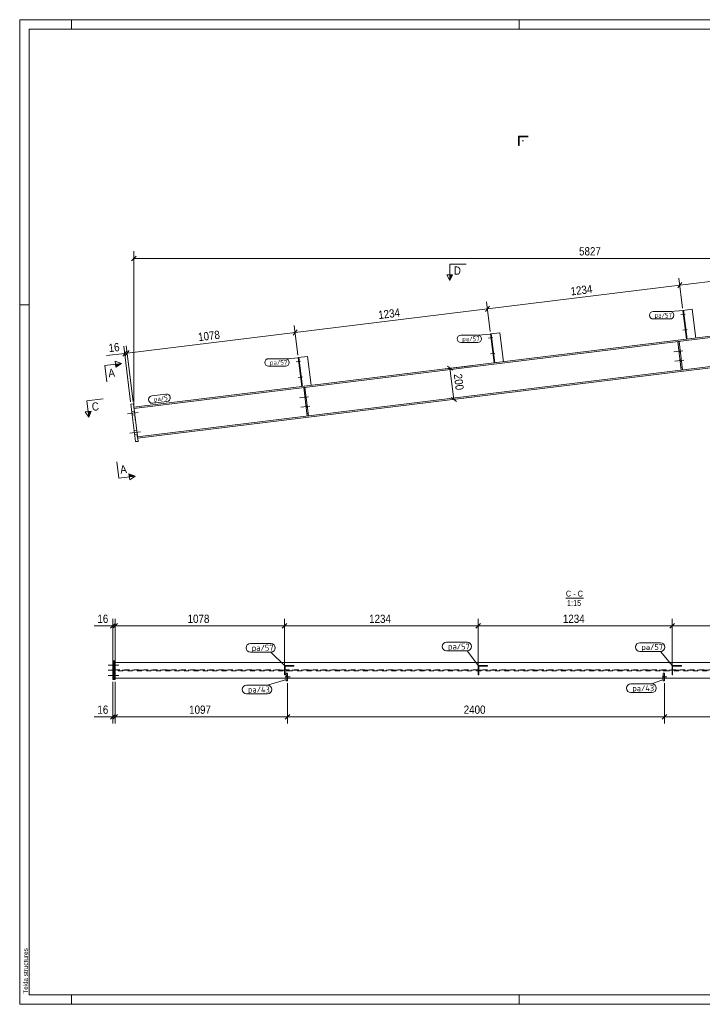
# Model space of a CAD drawing. Header units: millimetres. Extents: x 1 to 593, y 1 to 419.
# Tile 1 of 3: x 1 to 291, y 1 to 419. Entities that reach past the tile are written whole.
import ezdxf

# ---------------------------------------------------------------- set-up
doc = ezdxf.new("R2010")
doc.units = ezdxf.units.MM
for name, pattern in [('XKITLINE00', [0]), ('XKITLINE02', [4, 2, -2]), ('XKITLINE03', [6, 3, -1, 1, -1])]:
    doc.linetypes.add(name, pattern=pattern)
for name, color, linetype, lineweight in [('Bemassung', 1, 'Continuous', 0), ('Schnitt', 6, 'Continuous', 0), ('Schrauben', 7, 'Continuous', 0), ('Teil', 7, 'Continuous', 0), ('Text', 5, 'Continuous', 0), ('Ueberschrift', 7, 'Continuous', 0), ('Zeichnungsrahmen', 3, 'Continuous', 0)]:
    doc.layers.add(name, color=color, linetype=linetype, lineweight=lineweight)
doc.styles.add('ARIAL', font='ARIAL.TTF')
doc.styles.add('ISOCPEUR', font='ISOCPEUR.TTF')

msp = doc.modelspace()

# ---------------------------------------------------------------- hatches: boundary and pattern name
at = {"layer": 'Schnitt'}
for points in [[(184.82, 310.73), (183.57, 308.23), (183.57, 310.73)], [(41.67, 272.78), (44.16, 273.08), (41.83, 271.53)], [(31.33, 252.82), (30.4, 250.19), (30.09, 252.67)], [(47.4, 226.15), (50.03, 225.21), (47.55, 224.9)]]:
    msp.add_hatch(color=256, dxfattribs=at).paths.add_polyline_path(points, flags=17)

# ---------------------------------------------------------------- linework, layer by layer
at = {"layer": 'Bemassung', "linetype": 'XKITLINE00', "lineweight": 0}
for p, q in [((50.44, 318.61), (48.46, 316.63)), ((49.45, 255.54), (49.45, 320.67)), ((49.45, 317.62), (437.92, 317.62)), ((281.26, 306.26), (362.91, 316.28)), ((199.6, 296.23), (281.26, 306.26)), ((282.12, 307.36), (280.39, 305.15)), ((282.12, 307.36), (280.39, 305.15)), ((282.44, 296.58), (280.88, 309.28)), ((282.44, 296.58), (280.88, 309.28)), ((200.47, 297.33), (198.74, 295.13)), ((200.47, 297.33), (198.74, 295.13)), ((200.79, 286.56), (199.23, 299.26)), ((200.79, 286.56), (199.23, 299.26)), ((117.95, 286.21), (199.6, 296.23)), ((119.14, 276.53), (117.58, 289.23)), ((119.14, 276.53), (117.58, 289.23)), ((46.64, 277.45), (117.95, 286.21)), ((118.81, 287.31), (117.09, 285.1)), ((118.81, 287.31), (117.09, 285.1)), ((48.11, 256.73), (45.21, 280.35)), ((49.17, 256.86), (46.27, 280.48)), ((49.17, 256.86), (46.27, 280.48)), ((45.58, 277.32), (37.82, 276.37)), ((45.58, 277.32), (37.82, 276.37)), ((46.45, 278.42), (44.72, 276.22)), ((45.58, 277.32), (46.64, 277.45)), ((47.5, 278.55), (45.78, 276.35)), ((47.5, 278.55), (45.78, 276.35)), ((192.62, 272.12), (180.89, 270.68)), ((184.77, 270.16), (182.56, 271.88)), ((183.67, 271.02), (185.29, 257.79)), ((194.25, 258.89), (182.51, 257.45)), ((186.4, 256.93), (184.19, 258.65)), ((40.5, 139.83), (40.5, 164.66)), ((41.56, 139.83), (41.56, 164.66)), ((41.56, 139.83), (41.56, 164.66)), ((113.41, 141.83), (113.41, 164.66)), ((113.41, 141.83), (113.41, 164.66)), ((195.67, 141.83), (195.67, 164.66)), ((195.67, 141.83), (195.67, 164.66)), ((277.94, 141.83), (277.94, 164.66)), ((277.94, 141.83), (277.94, 164.66)), ((40.5, 161.61), (32.68, 161.61)), ((40.5, 161.61), (32.68, 161.61)), ((41.49, 162.6), (39.51, 160.62)), ((40.5, 161.61), (41.56, 161.61)), ((42.55, 162.6), (40.57, 160.62)), ((42.55, 162.6), (40.57, 160.62)), ((41.56, 161.61), (113.41, 161.61)), ((114.4, 162.6), (112.42, 160.62)), ((114.4, 162.6), (112.42, 160.62)), ((113.41, 161.61), (195.67, 161.61)), ((196.66, 162.6), (194.68, 160.62)), ((196.66, 162.6), (194.68, 160.62)), ((195.67, 161.61), (277.94, 161.61)), ((278.93, 162.6), (276.95, 160.62)), ((278.93, 162.6), (276.95, 160.62)), ((277.94, 161.61), (360.21, 161.61)), ((40.5, 137.83), (40.5, 120.24)), ((41.56, 137.83), (41.56, 120.24)), ((41.56, 137.83), (41.56, 120.24)), ((114.7, 137.29), (114.7, 120.24)), ((114.7, 137.29), (114.7, 120.24)), ((274.7, 137.29), (274.7, 120.24)), ((274.7, 137.29), (274.7, 120.24)), ((40.5, 123.04), (32.68, 123.04)), ((40.5, 123.04), (32.68, 123.04)), ((41.49, 124.03), (39.51, 122.05)), ((40.5, 123.04), (41.56, 123.04)), ((42.55, 124.03), (40.57, 122.05)), ((42.55, 124.03), (40.57, 122.05)), ((41.56, 123.04), (114.7, 123.04)), ((115.69, 124.03), (113.71, 122.05)), ((115.69, 124.03), (113.71, 122.05)), ((114.7, 123.04), (274.7, 123.04)), ((275.69, 124.03), (273.71, 122.05)), ((275.69, 124.03), (273.71, 122.05)), ((274.7, 123.04), (440.52, 123.04))]:
    msp.add_line(p, q, dxfattribs=at)
at = {"layer": 'Bemassung'}
for p in [(49.45, 317.62), (281.26, 306.26), (281.26, 306.26), (199.6, 296.23), (199.6, 296.23), (117.95, 286.21), (117.95, 286.21), (45.58, 277.32), (46.64, 277.45), (46.64, 277.45), (183.67, 271.02), (185.29, 257.79), (40.5, 161.61), (41.56, 161.61), (41.56, 161.61), (113.41, 161.61), (113.41, 161.61), (195.67, 161.61), (195.67, 161.61), (277.94, 161.61), (277.94, 161.61), (40.5, 123.04), (41.56, 123.04), (41.56, 123.04), (114.7, 123.04), (114.7, 123.04), (274.7, 123.04), (274.7, 123.04)]:
    msp.add_point(p, dxfattribs=at)
at = {"layer": 'Schnitt', "linetype": 'XKITLINE00', "lineweight": 0}
for p, q in [((183.57, 315.23), (190.57, 315.23)), ((183.57, 315.23), (183.57, 308.23)), ((183.57, 308.23), (182.32, 310.73)), ((184.82, 310.73), (182.32, 310.73)), ((183.57, 308.23), (184.82, 310.73)), ((37.21, 272.23), (44.16, 273.08)), ((37.21, 272.23), (38.06, 265.28)), ((41.83, 271.53), (41.52, 274.02)), ((41.52, 274.02), (44.16, 273.08)), ((44.16, 273.08), (41.83, 271.53)), ((29.54, 257.14), (36.49, 257.99)), ((29.54, 257.14), (30.4, 250.19)), ((31.33, 252.82), (28.85, 252.52)), ((30.4, 250.19), (28.85, 252.52)), ((30.4, 250.19), (31.33, 252.82)), ((43.09, 224.36), (42.23, 231.3)), ((50.03, 225.21), (47.4, 226.15)), ((47.4, 226.15), (47.71, 223.66)), ((43.09, 224.36), (50.03, 225.21)), ((50.03, 225.21), (47.71, 223.66))]:
    msp.add_line(p, q, dxfattribs=at)
at = {"layer": 'Schrauben', "linetype": 'XKITLINE00', "lineweight": 0}
for p, q in [((283.56, 294.04), (281.71, 293.81)), ((282.98, 294.43), (282.71, 294.4)), ((283.09, 293.51), (282.83, 293.47)), ((201.32, 284.41), (201.06, 284.38)), ((284.38, 287.42), (282.52, 287.19)), ((283.79, 287.82), (283.52, 287.78)), ((283.9, 286.89), (283.64, 286.86)), ((201.91, 284.01), (200.06, 283.78)), ((201.44, 283.48), (201.17, 283.45)), ((202.72, 277.39), (200.87, 277.16)), ((202.14, 277.79), (201.87, 277.76)), ((202.25, 276.86), (201.99, 276.83)), ((282.49, 278.45), (278.65, 277.98)), ((281.37, 278.79), (280.84, 278.72)), ((281.48, 277.86), (280.95, 277.8)), ((120.26, 273.98), (118.4, 273.76)), ((119.67, 274.38), (119.41, 274.35)), ((119.78, 273.46), (119.52, 273.42)), ((282.97, 274.48), (279.13, 274.01)), ((281.86, 274.82), (281.33, 274.75)), ((281.97, 273.89), (281.44, 273.83)), ((120.48, 267.76), (120.22, 267.73)), ((121.07, 267.37), (119.22, 267.14)), ((120.6, 266.84), (120.33, 266.81)), ((122.56, 259.29), (122.03, 259.22)), ((123.68, 258.96), (119.84, 258.48)), ((124.17, 254.99), (120.33, 254.51)), ((122.68, 258.36), (122.15, 258.3)), ((123.05, 255.32), (122.52, 255.25)), ((46.79, 251.66), (51.29, 252.22)), ((46.79, 251.66), (51.29, 252.22)), ((48.62, 252.63), (49.67, 252.76)), ((48.62, 252.63), (49.67, 252.76)), ((48.79, 251.17), (49.85, 251.3)), ((48.79, 251.17), (49.85, 251.3)), ((123.16, 254.39), (122.63, 254.33)), ((47.79, 243.46), (52.29, 244.01)), ((47.79, 243.46), (52.29, 244.01)), ((49.62, 244.42), (50.68, 244.55)), ((49.62, 244.42), (50.68, 244.55)), ((49.8, 242.97), (50.86, 243.1)), ((49.8, 242.97), (50.86, 243.1)), ((38.56, 145.03), (43.1, 145.03)), ((38.56, 145.03), (43.1, 145.03)), ((40.5, 145.76), (41.56, 145.76)), ((40.5, 145.76), (41.56, 145.76)), ((40.5, 144.3), (41.56, 144.3)), ((40.5, 144.3), (41.56, 144.3)), ((38.56, 140.63), (43.1, 140.63)), ((38.56, 140.63), (43.1, 140.63)), ((40.5, 141.36), (41.56, 141.36)), ((40.5, 141.36), (41.56, 141.36)), ((40.5, 139.9), (41.56, 139.9)), ((40.5, 139.9), (41.56, 139.9))]:
    msp.add_line(p, q, dxfattribs=at)
at = {"layer": 'Schrauben', "linetype": 'XKITLINE02', "lineweight": 0}
for p, q in [((115.77, 139.96), (111.9, 139.96)), ((115.77, 139.96), (111.9, 139.96)), ((114.7, 140.42), (114.17, 140.42)), ((114.7, 140.42), (114.17, 140.42)), ((114.7, 139.49), (114.17, 139.49)), ((114.7, 139.49), (114.17, 139.49)), ((275.77, 139.96), (271.9, 139.96)), ((275.77, 139.96), (271.9, 139.96)), ((274.7, 140.42), (274.17, 140.42)), ((274.7, 140.42), (274.17, 140.42)), ((274.7, 139.49), (274.17, 139.49)), ((274.7, 139.49), (274.17, 139.49))]:
    msp.add_line(p, q, dxfattribs=at)
at = {"layer": 'Teil', "linetype": 'XKITLINE00', "lineweight": 0}
for p, q in [((212.77, 365.52), (212.77, 369.52)), ((212.77, 369.52), (216.85, 369.52)), ((213.04, 365.52), (213.04, 369.25)), ((213.04, 369.25), (216.85, 369.25)), ((216.74, 369.25), (216.74, 369.52)), ((212.77, 365.52), (213.09, 365.52)), ((437.92, 302.24), (49.45, 254.54)), ((49.52, 253.98), (437.92, 301.67)), ((286.54, 296.08), (282.57, 295.59)), ((282.57, 295.59), (284.07, 283.35)), ((282.83, 295.62), (284.33, 283.38)), ((286.54, 296.08), (288.04, 283.84)), ((204.88, 286.05), (200.91, 285.57)), ((200.91, 285.57), (202.42, 273.32)), ((201.18, 285.6), (202.68, 273.36)), ((204.88, 286.05), (206.39, 273.81)), ((280.93, 282.37), (280.4, 282.31)), ((280.4, 282.31), (281.88, 270.24)), ((280.93, 282.37), (282.41, 270.3)), ((51.01, 241.87), (348.52, 278.4)), ((51.08, 241.31), (349.08, 277.9)), ((123.23, 276.03), (119.26, 275.54)), ((123.23, 276.03), (124.73, 263.79)), ((119.26, 275.54), (120.76, 263.3)), ((119.52, 275.57), (121.03, 263.33)), ((281.88, 270.24), (282.41, 270.3)), ((122.12, 262.87), (121.59, 262.81)), ((121.59, 262.81), (123.07, 250.74)), ((122.12, 262.87), (123.6, 250.81)), ((49.29, 255.87), (48.23, 255.74)), ((48.23, 255.74), (50.18, 239.86)), ((51.24, 239.99), (49.29, 255.87)), ((123.07, 250.74), (123.6, 250.81)), ((50.18, 239.86), (51.24, 239.99)), ((40.5, 146.37), (40.95, 146.83)), ((40.5, 146.02), (41.31, 146.83)), ((40.5, 138.83), (40.5, 146.83)), ((40.5, 146.83), (41.56, 146.83)), ((40.5, 145.3), (41.56, 146.36)), ((41.56, 146.83), (41.56, 138.83)), ((40.5, 144.94), (41.56, 146)), ((40.5, 144.22), (41.56, 145.29)), ((40.5, 143.86), (41.56, 144.93)), ((40.5, 143.14), (41.56, 144.21)), ((40.5, 142.78), (41.56, 143.85)), ((40.5, 142.06), (41.56, 143.13)), ((40.5, 141.71), (41.56, 142.77)), ((41.56, 146.16), (432.94, 146.16)), ((113.41, 140.83), (113.41, 144.83)), ((113.41, 144.83), (117.41, 144.83)), ((113.67, 141.91), (113.41, 142.18)), ((113.71, 144.56), (113.45, 144.83)), ((117.41, 144.56), (113.67, 144.56)), ((113.67, 140.83), (113.67, 144.56)), ((115.06, 144.56), (114.79, 144.83)), ((117.41, 144.83), (117.41, 144.56)), ((195.67, 140.83), (195.67, 144.83)), ((195.67, 144.83), (199.67, 144.83)), ((195.94, 141.91), (195.67, 142.18)), ((195.98, 144.56), (195.71, 144.83)), ((199.67, 144.56), (195.94, 144.56)), ((195.94, 140.83), (195.94, 144.56)), ((197.33, 144.56), (197.06, 144.83)), ((199.67, 144.83), (199.67, 144.56)), ((277.94, 140.83), (277.94, 144.83)), ((277.94, 144.83), (281.94, 144.83)), ((278.21, 141.91), (277.94, 142.18)), ((278.25, 144.56), (277.98, 144.83)), ((281.94, 144.56), (278.21, 144.56)), ((278.21, 140.83), (278.21, 144.56)), ((279.59, 144.56), (279.33, 144.83)), ((281.94, 144.83), (281.94, 144.56)), ((40.5, 140.99), (41.56, 142.05)), ((40.5, 140.63), (41.56, 141.69)), ((40.5, 139.91), (41.56, 140.98)), ((40.5, 139.55), (41.56, 140.62)), ((40.5, 138.83), (41.56, 139.9)), ((41.56, 138.83), (40.5, 138.83)), ((40.86, 138.83), (41.56, 139.54)), ((432.94, 139.5), (41.56, 139.5)), ((113.67, 140.83), (113.41, 140.83)), ((114.17, 138.29), (114.17, 139.5)), ((114.17, 138.29), (114.7, 138.29)), ((114.7, 138.29), (114.7, 139.5)), ((195.94, 140.83), (195.67, 140.83)), ((274.17, 138.29), (274.17, 139.5)), ((274.17, 138.29), (274.7, 138.29)), ((274.7, 138.29), (274.7, 139.5)), ((278.21, 140.83), (277.94, 140.83))]:
    msp.add_line(p, q, dxfattribs=at)
at = {"layer": 'Teil', "linetype": 'XKITLINE03', "lineweight": 0}
for p, q in [((214.84, 367.52), (214.39, 367.52)), ((38.56, 142.83), (435.13, 142.83)), ((115.41, 142.83), (115.41, 142.83)), ((197.67, 142.83), (197.67, 142.83)), ((279.94, 142.83), (279.94, 142.83))]:
    msp.add_line(p, q, dxfattribs=at)
at = {"layer": 'Teil', "linetype": 'XKITLINE02', "lineweight": 0}
for p, q in [((280.52, 281.3), (281.05, 281.36)), ((284.07, 283.35), (288.04, 283.84)), ((202.42, 273.32), (206.39, 273.81)), ((282.29, 271.32), (281.76, 271.25)), ((120.76, 263.3), (124.73, 263.79)), ((121.72, 261.8), (122.25, 261.86)), ((49.45, 254.54), (51.08, 241.31)), ((123.48, 251.82), (122.95, 251.75)), ((41.56, 146.16), (41.56, 139.5)), ((41.56, 143.02), (432.87, 143.02)), ((432.87, 142.64), (41.56, 142.64)), ((113.41, 140.83), (113.41, 144.83)), ((113.67, 144.56), (113.67, 140.83)), ((114.17, 142.62), (114.7, 142.62)), ((114.17, 139.5), (114.17, 142.62)), ((114.7, 139.5), (114.7, 142.62)), ((117.41, 144.83), (117.41, 144.56)), ((195.67, 140.83), (195.67, 144.83)), ((195.94, 144.56), (195.94, 140.83)), ((199.67, 144.83), (199.67, 144.56)), ((274.17, 142.62), (274.7, 142.62)), ((274.17, 139.5), (274.17, 142.62)), ((274.7, 139.5), (274.7, 142.62)), ((277.94, 140.83), (277.94, 144.83)), ((278.21, 144.56), (278.21, 140.83)), ((281.94, 144.83), (281.94, 144.56)), ((114.17, 141.6), (114.7, 141.6)), ((274.17, 141.6), (274.7, 141.6))]:
    msp.add_line(p, q, dxfattribs=at)
at = {"layer": 'Text', "linetype": 'XKITLINE00', "lineweight": 0}
for p, q in [((269.94, 295.14), (277.15, 295.14)), ((282.82, 295.54), (277.15, 295.14)), ((277.15, 291.94), (269.94, 291.94)), ((188.28, 285.11), (195.5, 285.11)), ((201.16, 285.51), (195.5, 285.11)), ((195.5, 281.91), (188.28, 281.91)), ((106.63, 275.08), (113.85, 275.08)), ((113.85, 271.88), (106.63, 271.88)), ((119.51, 275.48), (113.85, 275.08)), ((57.14, 259.32), (63.11, 260.05)), ((63.5, 256.87), (57.53, 256.14)), ((182.26, 154.73), (190.98, 154.73)), ((98.95, 154.21), (107.67, 154.21)), ((98.95, 150.51), (107.67, 150.51)), ((113.56, 144.68), (107.67, 150.51)), ((182.26, 151.03), (190.98, 151.03)), ((195.82, 144.68), (190.98, 151.03)), ((264.32, 154.52), (273.04, 154.52)), ((264.32, 150.82), (273.04, 150.82)), ((278.09, 144.68), (273.04, 150.82)), ((114.27, 138.91), (106.24, 136.47)), ((274.27, 138.91), (269.42, 137.02)), ((97.3, 136.47), (106.24, 136.47)), ((260.48, 137.02), (269.42, 137.02)), ((97.3, 132.77), (106.24, 132.77)), ((260.48, 133.32), (269.42, 133.32))]:
    msp.add_line(p, q, dxfattribs=at)
for centre, radius, start, end in [((269.94, 293.54), 1.6, 90, 270), ((277.15, 293.54), 1.6, 270, 90), ((188.28, 283.51), 1.6, 90, 270), ((195.5, 283.51), 1.6, 270, 90), ((106.63, 273.48), 1.6, 90, 270), ((113.85, 273.48), 1.6, 270, 90), ((57.34, 257.73), 1.6, 97, 277), ((63.31, 258.46), 1.6, 277, 97), ((182.26, 152.88), 1.85, 90, 270), ((190.98, 152.88), 1.85, 270, 90), ((98.95, 152.36), 1.85, 90, 270), ((107.67, 152.36), 1.85, 270, 90), ((264.32, 152.67), 1.85, 90, 270), ((273.04, 152.67), 1.85, 270, 90), ((97.3, 134.62), 1.85, 90, 270), ((106.24, 134.62), 1.85, 270, 90), ((260.48, 135.17), 1.85, 90, 270), ((269.42, 135.17), 1.85, 270, 90)]:
    msp.add_arc(centre, radius, start, end, dxfattribs=at)
at = {"layer": 'Ueberschrift', "linetype": 'XKITLINE00', "lineweight": 0}
msp.add_line((232.89, 173.36), (240.31, 173.36), dxfattribs=at)
at = {"layer": 'Zeichnungsrahmen', "linetype": 'XKITLINE00', "lineweight": 0}
for p, q in [((593, 419), (1, 419)), ((1, 419), (1, 1)), ((23, 415), (23, 419)), ((213, 415), (213, 419)), ((589, 415), (5, 415)), ((5, 415), (5, 5)), ((5, 298), (1, 298)), ((5, 5), (589, 5)), ((23, 1), (23, 5)), ((213, 1), (213, 5)), ((1, 1), (593, 1))]:
    msp.add_line(p, q, dxfattribs=at)

# ---------------------------------------------------------------- texts
at = {"layer": 'Bemassung', "style": 'ARIAL', "width": 0.85}
for s, p in [('5827', (238.49, 318.92)), ('16', (33.99, 162.91)), ('1078', (72.29, 162.91)), ('1234', (149.35, 162.91)), ('1234', (231.61, 162.91)), ('16', (33.99, 124.34)), ('1097', (72.94, 124.34)), ('2400', (189.51, 124.34))]:
    msp.add_text(s, height=3.5, dxfattribs=at).set_placement(p)
for s, rotation, p in [('1234', 7.0015, (235.12, 301.9)), ('1234', 7.0015, (153.46, 291.88)), ('1078', 7.0015, (76.98, 282.49)), ('16', 7.0015, (38.97, 277.82)), ('200', -82.9987, (185.3, 268.43))]:
    msp.add_text(s, height=3.5, rotation=rotation, dxfattribs=at).set_placement(p)
at = {"layer": 'Schnitt', "style": 'ARIAL', "width": 0.85}
msp.add_text('D', height=3.5, dxfattribs=at).set_placement((185.32, 310.73))
for s, p in [('A', (38.84, 267.14)), ('C', (31.83, 252.88)), ('A', (43.87, 226.22))]:
    msp.add_text(s, height=3.5, rotation=7.0015, dxfattribs=at).set_placement(p)
at = {"layer": 'Text', "style": 'ISOCPEUR', "width": 0.85}
for s, height, p in [('pa/57', 2, (270.54, 292.54)), ('pa/57', 2, (188.88, 282.51)), ('pa/57', 2, (107.23, 272.48)), ('pa/57', 2.5, (99.55, 151.11)), ('pa/57', 2.5, (182.86, 151.63)), ('pa/57', 2.5, (264.92, 151.42)), ('pa/43', 2.5, (97.9, 133.37)), ('pa/43', 2.5, (261.08, 133.92))]:
    msp.add_text(s, height=height, dxfattribs=at).set_placement(p)
msp.add_text('pa/5', height=2, rotation=7.0015, dxfattribs=at).set_placement((58.06, 256.81))
at = {"layer": 'Ueberschrift', "style": 'ARIAL', "width": 0.85}
for s, p in [('C', (232.89, 174.11)), ('C', (237.9, 174.11)), ('1:15', (233.35, 170.11)), ('-', (236.04, 174.11))]:
    msp.add_text(s, height=2.5, dxfattribs=at).set_placement(p)
at = {"layer": 'Zeichnungsrahmen', "style": 'ARIAL', "width": 0.85}
msp.add_text('Tekla structures', height=2, rotation=90, dxfattribs=at).set_placement((4.5, 5.5))

doc.saveas('drawing.dxf')
